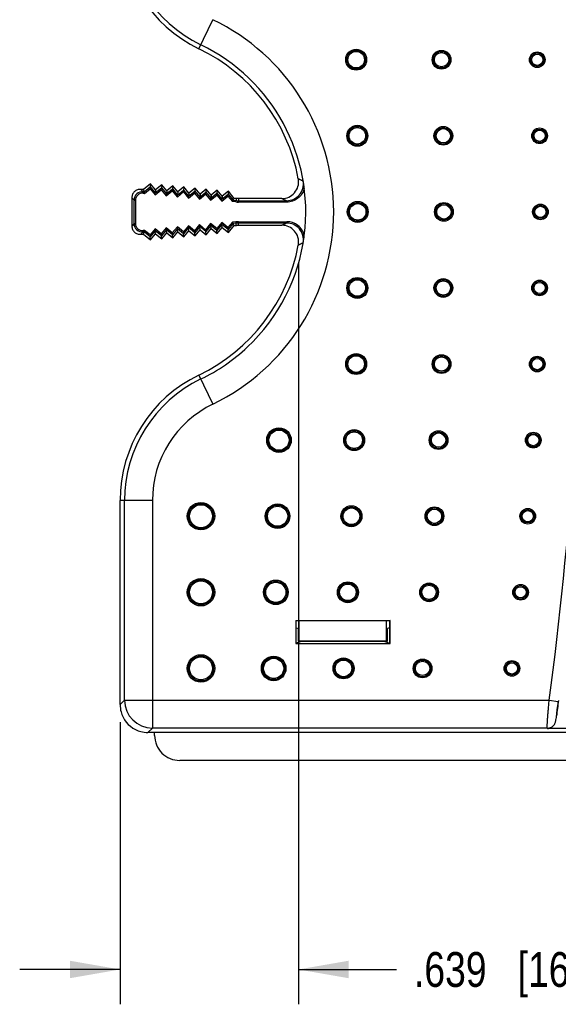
# Model space of a CAD drawing. Header units: inches. Extents: x 0 to 22, y 0 to 17.
# Tile 8 of 21: x 12.2 to 14.1, y 6.5 to 10.1. Entities that reach past the tile are written whole.
import ezdxf

# ---------------------------------------------------------------- set-up
doc = ezdxf.new("R2010")
doc.units = ezdxf.units.IN
doc.header["$LTSCALE"] = 1.21
doc.header["$MEASUREMENT"] = 0
doc.layers.get('0').update_dxf_attribs({"linetype": 'CONTINUOUS'})
doc.layers.add('DIMENSIONS', color=7, linetype='CONTINUOUS')
doc.styles.get("Standard").update_dxf_attribs({"font": 'txt', "width": 0.8})
doc.dimstyles.new('DIMSTYLE_1', dxfattribs={"dimtxt": 0.125, "dimasz": 0.18, "dimexe": 0.18, "dimexo": 0.0625, "dimgap": 0.09, "dimtad": 0, "dimtih": 1, "dimtoh": 1, "dimdec": 3, "dimzin": 4, "dimdsep": 46, "dimtxsty": 'STANDARD', "dimblk": '_FILLED', "dimblk1": '_FILLED', "dimblk2": '_FILLED', "dimcen": 0.09, "dimadec": 0, "dimazin": 0, "dimtp": 0.01, "dimtm": 0.01, "dimtfac": 1, "dimtdec": 3, "dimtofl": 0, "dimtmove": 0, "dimatfit": 3, "dimldrblk": '_FILLED', "dimfxl": 1, "dimtolj": 1, "dimtzin": 4, "dimarcsym": 0})

# ---------------------------------------------------------------- blocks, each defined once
blk = doc.blocks.new('_FILLED')
at = {"color": 0, "linetype": 'BYBLOCK'}
blk.add_solid([(0, 0), (-1, 0.174), (-1, -0.174)], dxfattribs=at)
blk = doc.blocks.new('*D7')
at = {"layer": 'DIMENSIONS', "color": 2, "linetype": 'CONTINUOUS'}
for p, q in [((13.2048, 9.2061), (13.2048, 6.5441)), ((12.5657, 7.5568), (12.5657, 6.5441)), ((12.5657, 6.6691), (12.2057, 6.6691)), ((13.2048, 6.6691), (13.557, 6.6691))]:
    blk.add_line(p, q, dxfattribs=at)
at = {"layer": 'DIMENSIONS', "color": 2, "linetype": 'CONTINUOUS', "xscale": 0.18, "yscale": 0.18, "zscale": 0.18}
blk.add_blockref('_FILLED', (12.5657, 6.6691), dxfattribs=at)
at = {"layer": 'DIMENSIONS', "color": 2, "linetype": 'CONTINUOUS', "xscale": 0.18, "yscale": 0.18, "zscale": 0.18, "rotation": 180}
blk.add_blockref('_FILLED', (13.2048, 6.6691), dxfattribs=at)
at = {"layer": 'DIMENSIONS', "color": 2, "linetype": 'CONTINUOUS', "insert": (13.6195, 6.7316), "char_height": 0.125, "width": 1.225, "attachment_point": 1, "line_spacing_factor": 0.9}
blk.add_mtext('.639{\\Ftxt.shx;\\W1.000000;\\H0.125000; }[16.23]', dxfattribs=at)

msp = doc.modelspace()

# ---------------------------------------------------------------- linework, layer by layer
at = {"color": 6, "linetype": 'CONTINUOUS'}
for p, q in [((12.8483, 9.9728), (12.8987, 10.077)), ((12.675, 9.4881), (12.6501, 9.4676)), ((12.6521, 9.4591), (12.674, 9.4771)), ((12.6537, 9.4539), (12.6733, 9.4701)), ((12.6733, 9.4701), (12.674, 9.4771)), ((12.6733, 9.4701), (12.6913, 9.4483)), ((12.675, 9.4881), (12.674, 9.4771)), ((12.674, 9.4771), (12.692, 9.4553)), ((12.693, 9.4663), (12.675, 9.4881)), ((12.692, 9.4553), (12.7138, 9.4733)), ((12.7148, 9.4844), (12.693, 9.4663)), ((12.7131, 9.4663), (12.7138, 9.4733)), ((12.7148, 9.4844), (12.7138, 9.4733)), ((12.7138, 9.4733), (12.7318, 9.4516)), ((12.7328, 9.4626), (12.7148, 9.4844)), ((12.7318, 9.4516), (12.7536, 9.4696)), ((12.7546, 9.4806), (12.7328, 9.4626)), ((12.7529, 9.4625), (12.7536, 9.4696)), ((12.7546, 9.4806), (12.7536, 9.4696)), ((12.7536, 9.4696), (12.7716, 9.4478)), ((12.7727, 9.4588), (12.7546, 9.4806)), ((12.7945, 9.4768), (12.7727, 9.4588)), ((12.7945, 9.4768), (12.7934, 9.4658)), ((12.8125, 9.455), (12.7945, 9.4768)), ((12.8343, 9.4731), (12.8125, 9.455)), ((12.8343, 9.4731), (12.8332, 9.462)), ((12.8523, 9.4513), (12.8343, 9.4731)), ((12.8741, 9.4693), (12.8523, 9.4513)), ((12.8741, 9.4693), (12.8731, 9.4583)), ((12.8921, 9.4475), (12.8741, 9.4693)), ((12.6078, 9.4381), (12.6078, 9.3367)), ((12.6078, 9.4381), (12.6156, 9.4295)), ((12.6501, 9.4676), (12.6399, 9.4677)), ((12.6485, 9.4594), (12.6406, 9.468)), ((12.6485, 9.4594), (12.648, 9.4544)), ((12.648, 9.4544), (12.6537, 9.4539)), ((12.6485, 9.4594), (12.6521, 9.4591)), ((12.6496, 9.4671), (12.6521, 9.4591)), ((12.6537, 9.4539), (12.6521, 9.4591)), ((12.6913, 9.4483), (12.7131, 9.4663)), ((12.6913, 9.4483), (12.692, 9.4553)), ((12.693, 9.4663), (12.692, 9.4553)), ((12.7131, 9.4663), (12.7311, 9.4445)), ((12.7311, 9.4445), (12.7529, 9.4625)), ((12.7311, 9.4445), (12.7318, 9.4516)), ((12.7328, 9.4626), (12.7318, 9.4516)), ((12.7529, 9.4625), (12.771, 9.4407)), ((12.771, 9.4407), (12.7928, 9.4588)), ((12.771, 9.4407), (12.7716, 9.4478)), ((12.7716, 9.4478), (12.7934, 9.4658)), ((12.7727, 9.4588), (12.7716, 9.4478)), ((12.7928, 9.4588), (12.7934, 9.4658)), ((12.7928, 9.4588), (12.8108, 9.437)), ((12.7934, 9.4658), (12.8114, 9.444)), ((12.8108, 9.437), (12.8326, 9.455)), ((12.8108, 9.437), (12.8114, 9.444)), ((12.8114, 9.444), (12.8332, 9.462)), ((12.8125, 9.455), (12.8114, 9.444)), ((12.8326, 9.455), (12.8332, 9.462)), ((12.8326, 9.455), (12.8506, 9.4332)), ((12.8332, 9.462), (12.8513, 9.4402)), ((12.8506, 9.4332), (12.8724, 9.4512)), ((12.8506, 9.4332), (12.8513, 9.4402)), ((12.8513, 9.4402), (12.8731, 9.4583)), ((12.8523, 9.4513), (12.8513, 9.4402)), ((12.8724, 9.4512), (12.8731, 9.4583)), ((12.8724, 9.4512), (12.8904, 9.4294)), ((12.8731, 9.4583), (12.8911, 9.4365)), ((12.8904, 9.4294), (12.9122, 9.4475)), ((12.8904, 9.4294), (12.8911, 9.4365)), ((12.8911, 9.4365), (12.9129, 9.4545)), ((12.8921, 9.4475), (12.8911, 9.4365)), ((12.9139, 9.4655), (12.8921, 9.4475)), ((12.9122, 9.4475), (12.9129, 9.4545)), ((12.9122, 9.4475), (12.9302, 9.4257)), ((12.9139, 9.4655), (12.9129, 9.4545)), ((12.9129, 9.4545), (12.9309, 9.4327)), ((12.932, 9.4437), (12.9139, 9.4655)), ((12.9302, 9.4257), (12.952, 9.4437)), ((12.9309, 9.4327), (12.9527, 9.4507)), ((12.932, 9.4437), (12.9309, 9.4327)), ((12.9538, 9.4618), (12.932, 9.4437)), ((12.952, 9.4437), (12.9527, 9.4507)), ((12.952, 9.4437), (12.9682, 9.4241)), ((12.9538, 9.4618), (12.9527, 9.4507)), ((12.9527, 9.4507), (12.9708, 9.4289)), ((12.975, 9.436), (12.9538, 9.4618)), ((12.9747, 9.4364), (12.9708, 9.4289)), ((12.9819, 9.4359), (12.975, 9.436)), ((12.9819, 9.4357), (12.9815, 9.4279)), ((12.9903, 9.4353), (12.99, 9.4275)), ((13.1458, 9.4353), (12.9903, 9.4353)), ((13.1458, 9.4353), (13.163, 9.4275)), ((12.6156, 9.3453), (12.6156, 9.4295)), ((12.6156, 9.4295), (12.6206, 9.4295)), ((12.6206, 9.4295), (12.6206, 9.3453)), ((12.9302, 9.4257), (12.9309, 9.4327)), ((12.9682, 9.4241), (12.9708, 9.4289)), ((12.981, 9.4229), (12.9682, 9.4241)), ((12.9708, 9.4289), (12.9815, 9.4279)), ((12.981, 9.4229), (12.9815, 9.4279)), ((12.99, 9.4275), (12.99, 9.4225)), ((12.99, 9.4275), (13.163, 9.4275)), ((13.163, 9.4225), (12.99, 9.4225)), ((13.163, 9.4225), (13.163, 9.4275)), ((12.6156, 9.3453), (12.6078, 9.3367)), ((12.6156, 9.3453), (12.6206, 9.3453)), ((12.7311, 9.3303), (12.7131, 9.3085)), ((12.7529, 9.3123), (12.7311, 9.3303)), ((12.7311, 9.3303), (12.7318, 9.3233)), ((12.771, 9.3341), (12.7529, 9.3123)), ((12.7716, 9.327), (12.7536, 9.3052)), ((12.7928, 9.316), (12.771, 9.3341)), ((12.771, 9.3341), (12.7716, 9.327)), ((12.7727, 9.316), (12.7716, 9.327)), ((12.7934, 9.309), (12.7716, 9.327)), ((12.8108, 9.3378), (12.7928, 9.316)), ((12.8114, 9.3308), (12.7934, 9.309)), ((12.8326, 9.3198), (12.8108, 9.3378)), ((12.8108, 9.3378), (12.8114, 9.3308)), ((12.8125, 9.3198), (12.8114, 9.3308)), ((12.8332, 9.3128), (12.8114, 9.3308)), ((12.8506, 9.3416), (12.8326, 9.3198)), ((12.8513, 9.3346), (12.8332, 9.3128)), ((12.8724, 9.3236), (12.8506, 9.3416)), ((12.8506, 9.3416), (12.8513, 9.3346)), ((12.8523, 9.3236), (12.8513, 9.3346)), ((12.8731, 9.3165), (12.8513, 9.3346)), ((12.8904, 9.3454), (12.8724, 9.3236)), ((12.8911, 9.3383), (12.8731, 9.3165)), ((12.8741, 9.3055), (12.8921, 9.3273)), ((12.9122, 9.3273), (12.8904, 9.3454)), ((12.8904, 9.3454), (12.8911, 9.3383)), ((12.8921, 9.3273), (12.8911, 9.3383)), ((12.9129, 9.3203), (12.8911, 9.3383)), ((12.8921, 9.3273), (12.9139, 9.3093)), ((12.9302, 9.3491), (12.9122, 9.3273)), ((12.9122, 9.3273), (12.9129, 9.3203)), ((12.9309, 9.3421), (12.9129, 9.3203)), ((12.9139, 9.3093), (12.932, 9.3311)), ((12.952, 9.3311), (12.9302, 9.3491)), ((12.9302, 9.3491), (12.9309, 9.3421)), ((12.932, 9.3311), (12.9309, 9.3421)), ((12.9527, 9.3241), (12.9309, 9.3421)), ((12.932, 9.3311), (12.9538, 9.3131)), ((12.9682, 9.3507), (12.952, 9.3311)), ((12.952, 9.3311), (12.9527, 9.3241)), ((12.9708, 9.3459), (12.9527, 9.3241)), ((12.9538, 9.3131), (12.975, 9.3388)), ((12.981, 9.3519), (12.9682, 9.3507)), ((12.9682, 9.3507), (12.9708, 9.3459)), ((12.9815, 9.3469), (12.9708, 9.3459)), ((12.9747, 9.3384), (12.9708, 9.3459)), ((12.975, 9.3388), (12.9819, 9.3389)), ((12.9815, 9.3469), (12.981, 9.3519)), ((12.9819, 9.3391), (12.9815, 9.3469)), ((12.99, 9.3523), (12.99, 9.3473)), ((12.99, 9.3523), (13.163, 9.3523)), ((12.9903, 9.3395), (12.99, 9.3473)), ((13.1631, 9.3473), (12.99, 9.3473)), ((12.9903, 9.3395), (13.1458, 9.3395)), ((13.1631, 9.3473), (13.1458, 9.3395)), ((13.163, 9.3473), (13.163, 9.3523)), ((12.6399, 9.3071), (12.6501, 9.3073)), ((12.6406, 9.3068), (12.6485, 9.3154)), ((12.6537, 9.3209), (12.648, 9.3204)), ((12.6485, 9.3154), (12.648, 9.3204)), ((12.6521, 9.3158), (12.6485, 9.3154)), ((12.6496, 9.3077), (12.6521, 9.3158)), ((12.6501, 9.3073), (12.675, 9.2867)), ((12.6521, 9.3158), (12.6537, 9.3209)), ((12.674, 9.2977), (12.6521, 9.3158)), ((12.6733, 9.3047), (12.6537, 9.3209)), ((12.6913, 9.3265), (12.6733, 9.3047)), ((12.6733, 9.3047), (12.674, 9.2977)), ((12.692, 9.3195), (12.674, 9.2977)), ((12.675, 9.2867), (12.674, 9.2977)), ((12.675, 9.2867), (12.693, 9.3085)), ((12.7131, 9.3085), (12.6913, 9.3265)), ((12.6913, 9.3265), (12.692, 9.3195)), ((12.693, 9.3085), (12.692, 9.3195)), ((12.7138, 9.3015), (12.692, 9.3195)), ((12.693, 9.3085), (12.7148, 9.2905)), ((12.7131, 9.3085), (12.7138, 9.3015)), ((12.7318, 9.3233), (12.7138, 9.3015)), ((12.7148, 9.2905), (12.7138, 9.3015)), ((12.7148, 9.2905), (12.7328, 9.3123)), ((12.7328, 9.3123), (12.7318, 9.3233)), ((12.7536, 9.3052), (12.7318, 9.3233)), ((12.7328, 9.3123), (12.7546, 9.2942)), ((12.7529, 9.3123), (12.7536, 9.3052)), ((12.7546, 9.2942), (12.7536, 9.3052)), ((12.7546, 9.2942), (12.7727, 9.316)), ((12.7727, 9.316), (12.7945, 9.298)), ((12.7928, 9.316), (12.7934, 9.309)), ((12.7945, 9.298), (12.7934, 9.309)), ((12.7945, 9.298), (12.8125, 9.3198)), ((12.8125, 9.3198), (12.8343, 9.3018)), ((12.8326, 9.3198), (12.8332, 9.3128)), ((12.8343, 9.3018), (12.8332, 9.3128)), ((12.8343, 9.3018), (12.8523, 9.3236)), ((12.8523, 9.3236), (12.8741, 9.3055)), ((12.8724, 9.3236), (12.8731, 9.3165)), ((12.8741, 9.3055), (12.8731, 9.3165)), ((12.9139, 9.3093), (12.9129, 9.3203)), ((12.9538, 9.3131), (12.9527, 9.3241)), ((12.8483, 8.8021), (12.8987, 8.6978)), ((12.5657, 7.6193), (12.5657, 8.3518)), ((12.6815, 8.3518), (12.5657, 8.3518)), ((12.5816, 7.6352), (12.5816, 8.3518)), ((12.6815, 8.3518), (12.6815, 7.5352)), ((13.1957, 7.9212), (13.1972, 7.9197)), ((13.1957, 7.9212), (13.1957, 7.839)), ((13.1957, 7.9212), (13.5338, 7.9212)), ((13.1972, 7.8405), (13.1972, 7.9197)), ((13.5322, 7.9197), (13.1972, 7.9197)), ((13.5338, 7.9212), (13.5322, 7.9197)), ((13.5322, 7.9197), (13.5322, 7.8405)), ((13.5338, 7.839), (13.5338, 7.9212)), ((13.2149, 7.8464), (13.1972, 7.8405)), ((13.5146, 7.8464), (13.5322, 7.8405)), ((13.1972, 7.8405), (13.1957, 7.839)), ((13.1957, 7.839), (13.5338, 7.839)), ((13.5322, 7.8405), (13.5338, 7.839)), ((12.5816, 7.6352), (12.5657, 7.6193)), ((12.5816, 7.6352), (14.1042, 7.6352)), ((14.1042, 7.6352), (14.1369, 7.6308)), ((12.6657, 7.5194), (12.6815, 7.5352)), ((14.0973, 7.5352), (12.6815, 7.5352)), ((14.0985, 7.5338), (14.0973, 7.5352)), ((17.2349, 7.5338), (14.0985, 7.5338)), ((18.6678, 7.5194), (12.6894, 7.5194))]:
    msp.add_line(p, q, dxfattribs=at)
at = {"color": 7, "linetype": 'CONTINUOUS'}
for p, q in [((13.2081, 7.8474), (13.2081, 7.9197)), ((13.5213, 7.8474), (13.5213, 7.9197)), ((13.1972, 7.8951), (13.2053, 7.8924)), ((13.2053, 7.8465), (13.2053, 7.8924)), ((13.5322, 7.8951), (13.5241, 7.8924)), ((13.5241, 7.8465), (13.5241, 7.8924)), ((13.2053, 7.8465), (13.2081, 7.8474)), ((13.5241, 7.8465), (13.2053, 7.8465)), ((13.2081, 7.8474), (13.5213, 7.8474)), ((13.5213, 7.8474), (13.5241, 7.8465)), ((12.6894, 7.5194), (12.6657, 7.5194)), ((12.6894, 7.5091), (12.6894, 7.5194)), ((18.5541, 7.4191), (12.7794, 7.4191))]:
    msp.add_line(p, q, dxfattribs=at)
at = {"color": 6, "linetype": 'CONTINUOUS'}
for centre, radius in [((13.4121, 9.9334), 0.0376), ((13.4121, 9.9334), 0.0337), ((13.4121, 9.9334), 0.0297), ((13.7182, 9.9334), 0.0336), ((13.7182, 9.9334), 0.0297), ((13.7182, 9.9334), 0.0257), ((14.0614, 9.9334), 0.0281), ((14.0614, 9.9334), 0.0242), ((14.0614, 9.9334), 0.0202), ((13.4163, 9.6604), 0.0376), ((13.4163, 9.6604), 0.0337), ((13.4163, 9.6604), 0.0297), ((13.7246, 9.6604), 0.0336), ((13.7246, 9.6604), 0.0297), ((13.7246, 9.6604), 0.0257), ((14.0699, 9.6604), 0.0281), ((14.0699, 9.6604), 0.0242), ((14.0699, 9.6604), 0.0202), ((13.4177, 9.3874), 0.0376), ((13.4177, 9.3874), 0.0337), ((13.4177, 9.3874), 0.0297), ((13.7267, 9.3874), 0.0336), ((13.7267, 9.3874), 0.0297), ((13.7267, 9.3874), 0.0257), ((14.0727, 9.3874), 0.0281), ((14.0727, 9.3874), 0.0242), ((14.0727, 9.3874), 0.0202), ((13.4163, 9.1144), 0.0376), ((13.4163, 9.1144), 0.0337), ((13.4163, 9.1144), 0.0297), ((13.7246, 9.1144), 0.0336), ((13.7246, 9.1144), 0.0297), ((13.7246, 9.1144), 0.0257), ((14.0699, 9.1144), 0.0281), ((14.0699, 9.1144), 0.0242), ((14.0699, 9.1144), 0.0202), ((13.4121, 8.8414), 0.0376), ((13.4121, 8.8414), 0.0337), ((13.4121, 8.8414), 0.0297), ((13.7182, 8.8414), 0.0336), ((13.7182, 8.8414), 0.0297), ((14.0614, 8.8414), 0.0281), ((13.7182, 8.8414), 0.0257), ((14.0614, 8.8414), 0.0242), ((14.0614, 8.8414), 0.0202), ((13.1354, 8.5684), 0.0441), ((13.1354, 8.5684), 0.0402), ((13.1354, 8.5684), 0.0362), ((13.405, 8.5684), 0.0376), ((13.405, 8.5684), 0.0337), ((13.405, 8.5684), 0.0297), ((13.7076, 8.5684), 0.0336), ((13.7076, 8.5684), 0.0297), ((13.7076, 8.5684), 0.0257), ((14.0473, 8.5684), 0.0281), ((14.0473, 8.5684), 0.0242), ((14.0473, 8.5684), 0.0202), ((12.8557, 8.2954), 0.0491), ((12.8557, 8.2954), 0.0452), ((13.1304, 8.2954), 0.0441), ((12.8557, 8.2954), 0.0412), ((13.1304, 8.2954), 0.0402), ((13.1304, 8.2954), 0.0362), ((13.3951, 8.2954), 0.0376), ((13.3951, 8.2954), 0.0337), ((13.3951, 8.2954), 0.0297), ((13.6927, 8.2954), 0.0336), ((13.6927, 8.2954), 0.0297), ((13.6927, 8.2954), 0.0257), ((14.0274, 8.2954), 0.0281), ((14.0274, 8.2954), 0.0242), ((14.0274, 8.2954), 0.0202), ((12.8557, 8.0224), 0.0491), ((12.8557, 8.0224), 0.0452), ((12.8557, 8.0224), 0.0412), ((13.1241, 8.0224), 0.0441), ((13.1241, 8.0224), 0.0402), ((13.1241, 8.0224), 0.0362), ((13.3824, 8.0224), 0.0376), ((13.3824, 8.0224), 0.0337), ((13.6735, 8.0224), 0.0336), ((13.3824, 8.0224), 0.0297), ((13.6735, 8.0224), 0.0297), ((13.6735, 8.0224), 0.0257), ((14.0019, 8.0224), 0.0281), ((14.0019, 8.0224), 0.0242), ((14.0019, 8.0224), 0.0202), ((12.8557, 7.7494), 0.0491), ((12.8557, 7.7494), 0.0452), ((12.8557, 7.7494), 0.0412), ((13.1163, 7.7494), 0.0441), ((13.1163, 7.7494), 0.0402), ((13.1163, 7.7494), 0.0362), ((13.3668, 7.7494), 0.0376), ((13.3668, 7.7494), 0.0337), ((13.3668, 7.7494), 0.0297), ((13.6501, 7.7494), 0.0336), ((13.6501, 7.7494), 0.0297), ((13.6501, 7.7494), 0.0257), ((13.9706, 7.7494), 0.0281), ((13.9706, 7.7494), 0.0242), ((13.9706, 7.7494), 0.0202)]:
    msp.add_circle(centre, radius, dxfattribs=at)
for centre, radius, start, end in [((1.0701, 9.3874), 13.1514, 352.34342, 7.65658), ((13.0657, 10.423), 0.5, 180, 244.2285), ((13.0657, 10.423), 0.4842, 180, 244.2285), ((12.5657, 9.3874), 0.7658, 295.7715, 64.2285), ((12.5657, 9.3874), 0.65, 10.5345, 64.2285), ((12.5658, 9.3875), 0.6657, 352.7092, 64.2285), ((13.1458, 9.4953), 0.06, 269.964, 8.3906), ((13.1468, 9.4955), 0.059, 8.3665, 10.534), ((13.1631, 9.4875), 0.06, 269.9547, 9.52), ((12.6456, 9.4295), 0.03, 84.5964, 179.9998), ((12.6456, 9.4295), 0.025, 84.5951, 180.0108), ((12.99, 9.5175), 0.095, 264.5977, 269.9985), ((12.99, 9.5175), 0.09, 264.5977, 269.9986), ((12.6456, 9.3453), 0.03, 180.0002, 275.4036), ((12.6456, 9.3453), 0.025, 179.9982, 275.4154), ((12.99, 9.2573), 0.095, 90.0004, 95.4034), ((12.99, 9.2573), 0.09, 90.0009, 95.4029), ((13.1458, 9.2795), 0.06, 351.6146, 90.0365), ((13.1631, 9.2873), 0.06, 350.4976, 90.0629), ((12.5658, 9.3874), 0.6658, 313.2737, 352.7121), ((12.5657, 9.3874), 0.65, 295.7715, 349.4655), ((13.1468, 9.2794), 0.059, 349.466, 351.6389), ((12.5657, 9.3874), 0.6658, 295.7715, 313.2737), ((13.0657, 8.3518), 0.5, 115.7715, 180), ((13.0657, 8.3518), 0.4842, 115.7715, 180), ((13.0657, 8.3518), 0.3842, 115.7715, 179.9999), ((12.6816, 7.6353), 0.1001, 180.084, 269.916), ((12.666, 7.6194), 0.1003, 180.0145, 195.0059), ((12.6654, 7.6192), 0.0997, 195.0245, 200.788), ((12.6657, 7.6193), 0.1, 200.7858, 249.2141), ((12.6656, 7.6191), 0.0997, 249.2119, 254.9755), ((14.0973, 7.5683), 0.033, 270.0648, 312.4985), ((12.6657, 7.6197), 0.1003, 254.9948, 269.9847)]:
    msp.add_arc(centre, radius, start, end, dxfattribs=at)
at = {"color": 7, "linetype": 'CONTINUOUS'}
msp.add_arc((12.7793, 7.509), 0.0899, 179.9871, 270.0129, dxfattribs=at)
at = {"color": 6, "linetype": 'CONTINUOUS'}
for points, knots in [([(13.2222, 9.4974), (13.2215, 9.4978), (13.2204, 9.4984), (13.2189, 9.4992), (13.2177, 9.4999), (13.2162, 9.5006), (13.2141, 9.5016), (13.2119, 9.5025), (13.2097, 9.5036), (13.2075, 9.5048), (13.2059, 9.5057), (13.2048, 9.5063)], [0, 0, 0, 0, 0.12679, 0.190969, 0.254868, 0.348914, 0.440082, 0.620396, 0.713276, 0.808669, 1, 1, 1, 1]), ([(13.2262, 9.4719), (13.2244, 9.465), (13.2186, 9.4515), (13.2039, 9.4354), (13.1847, 9.4249), (13.1702, 9.4225), (13.163, 9.4225)], [0, 0, 0, 0, 0.249983, 0.499994, 0.750008, 1, 1, 1, 1]), ([(13.2262, 9.4719), (13.2259, 9.4741), (13.2253, 9.4784), (13.224, 9.4869), (13.223, 9.4932), (13.2222, 9.4974)], [0, 0, 0, 0, 0.254144, 0.505405, 1, 1, 1, 1]), ([(12.6399, 9.4677), (12.6379, 9.4679), (12.6338, 9.4679), (12.6277, 9.4666), (12.6221, 9.464), (12.6172, 9.4602), (12.6132, 9.4556), (12.6091, 9.4484), (12.6078, 9.4422), (12.6078, 9.4381)], [0, 0, 0, 0, 0.125005, 0.250202, 0.375294, 0.500654, 0.625819, 0.750938, 1, 1, 1, 1]), ([(12.9903, 9.4353), (12.9896, 9.4353), (12.9886, 9.4353), (12.9872, 9.4354), (12.9861, 9.4354), (12.985, 9.4354), (12.984, 9.4356), (12.9829, 9.4358), (12.9822, 9.4359), (12.9819, 9.4359)], [0, 0, 0, 0, 0.249921, 0.375008, 0.500135, 0.625076, 0.749959, 0.875015, 1, 1, 1, 1]), ([(12.6078, 9.3367), (12.6078, 9.3326), (12.6091, 9.3264), (12.6132, 9.3193), (12.6172, 9.3146), (12.6221, 9.3108), (12.6277, 9.3082), (12.6338, 9.3069), (12.6379, 9.3069), (12.6399, 9.3071)], [0, 0, 0, 0, 0.249062, 0.374181, 0.499346, 0.624706, 0.749798, 0.874995, 1, 1, 1, 1]), ([(12.9819, 9.3389), (12.9822, 9.339), (12.9829, 9.3391), (12.984, 9.3392), (12.985, 9.3394), (12.9861, 9.3394), (12.9872, 9.3395), (12.9886, 9.3395), (12.9896, 9.3395), (12.9903, 9.3395)], [0, 0, 0, 0, 0.124985, 0.250041, 0.374924, 0.499865, 0.624992, 0.750079, 1, 1, 1, 1]), ([(13.2262, 9.3029), (13.2244, 9.3098), (13.2187, 9.3233), (13.2039, 9.3394), (13.1847, 9.3499), (13.1702, 9.3522), (13.163, 9.3523)], [0, 0, 0, 0, 0.250007, 0.499997, 0.749988, 1, 1, 1, 1]), ([(13.2222, 9.2775), (13.223, 9.2816), (13.224, 9.288), (13.2253, 9.2964), (13.2259, 9.3007), (13.2262, 9.3029)], [0, 0, 0, 0, 0.494603, 0.745851, 1, 1, 1, 1]), ([(13.2048, 9.2686), (13.2055, 9.2689), (13.2066, 9.2695), (13.2081, 9.2704), (13.2093, 9.271), (13.2108, 9.2718), (13.213, 9.2728), (13.2152, 9.2737), (13.2173, 9.2748), (13.2195, 9.276), (13.2211, 9.2769), (13.2222, 9.2775)], [0, 0, 0, 0, 0.127185, 0.191373, 0.255205, 0.349091, 0.440113, 0.620358, 0.713394, 0.809, 1, 1, 1, 1]), ([(14.0973, 7.5352), (14.0973, 7.5353), (14.0973, 7.5354), (14.0972, 7.5356), (14.0971, 7.5361), (14.0971, 7.5369), (14.0971, 7.5378), (14.0971, 7.539), (14.0971, 7.5404), (14.0972, 7.5421), (14.0973, 7.5447), (14.0974, 7.5485), (14.0977, 7.5536), (14.0981, 7.5594), (14.0985, 7.566), (14.0991, 7.5732), (14.0996, 7.581), (14.1003, 7.5892), (14.1012, 7.601), (14.1025, 7.6164), (14.1036, 7.6288), (14.1042, 7.6352)], [0, 0, 0, 0, 0.001214, 0.002964, 0.008135, 0.015561, 0.025239, 0.037153, 0.051287, 0.06762, 0.086113, 0.129372, 0.180641, 0.239487, 0.305347, 0.377565, 0.455478, 0.538386, 0.625537, 0.809477, 1, 1, 1, 1]), ([(14.1376, 7.6338), (14.1363, 7.6242), (14.1339, 7.6059), (14.1317, 7.5875), (14.1307, 7.5787)], [0, 0, 0, 0, 0.52177, 1, 1, 1, 1]), ([(14.1307, 7.5787), (14.131, 7.5823), (14.1318, 7.59), (14.1338, 7.6074), (14.1356, 7.6212), (14.1369, 7.6308)], [0, 0, 0, 0, 0.20415, 0.447168, 1, 1, 1, 1]), ([(14.1196, 7.5439), (14.1205, 7.5448), (14.1221, 7.5469), (14.1241, 7.5504), (14.1257, 7.5542), (14.1271, 7.5585), (14.1282, 7.5631), (14.1295, 7.5698), (14.1302, 7.5751), (14.1307, 7.5787)], [0, 0, 0, 0, 0.103347, 0.210166, 0.322843, 0.442714, 0.570399, 0.706094, 1, 1, 1, 1]), ([(14.0985, 7.5338), (14.1004, 7.534), (14.1042, 7.5346), (14.1097, 7.5366), (14.115, 7.5396), (14.1181, 7.5424), (14.1196, 7.5439)], [0, 0, 0, 0, 0.23723, 0.480712, 0.733737, 1, 1, 1, 1])]:
    msp.add_open_spline(points, degree=3, knots=knots, dxfattribs=at)

# ---------------------------------------------------------------- dimensions: what is measured, and where the dimension line sits
at = {"layer": 'DIMENSIONS', "color": 2, "linetype": 'CONTINUOUS'}
dim = msp.add_linear_dim(base=(13.2048, 6.6691), p1=(12.5657, 7.5568), p2=(13.2048, 9.2061), dimstyle='DIMSTYLE_1', dxfattribs=at)
dim.commit()
dim.dimension.update_dxf_attribs({"geometry": '*D7', "text_midpoint": (14.232, 6.6691), "dimtype": 160})

doc.saveas('drawing.dxf')
